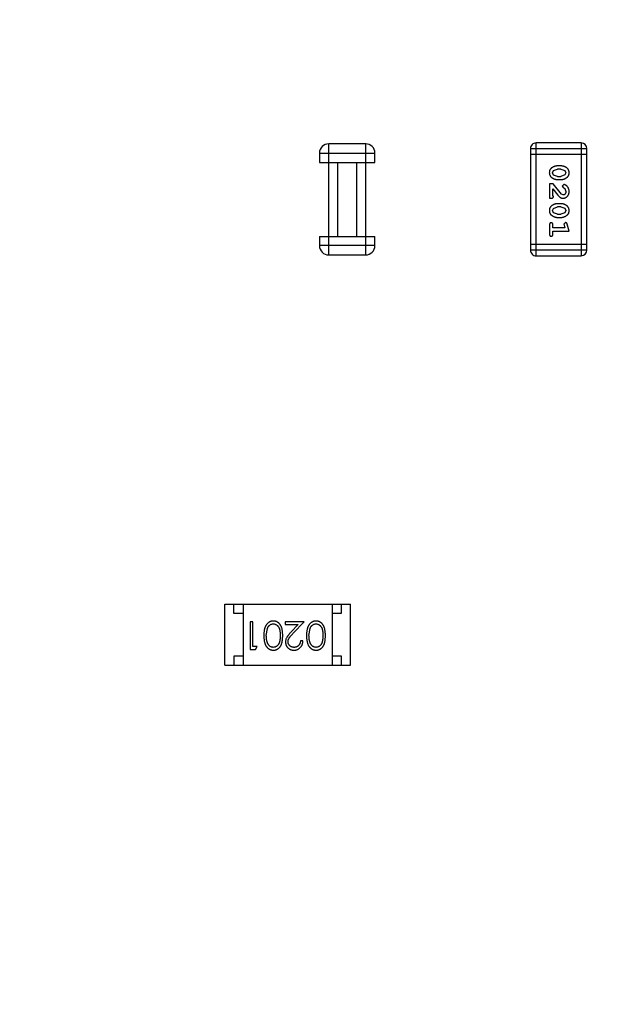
# Model space of a CAD drawing. Header units: millimetres. Extents: x -49 to 165, y -182 to -55.
# Tile 23 of 93: x 104.49 to 107.69, y -126.37 to -121.05. Entities that reach past the tile are written whole.
import ezdxf

# ---------------------------------------------------------------- set-up
doc = ezdxf.new("R2010")
doc.units = ezdxf.units.MM
doc.header["$LTSCALE"] = 1.21
doc.header["$MEASUREMENT"] = 0
doc.header["$PDMODE"] = 3
doc.header["$PDSIZE"] = 0.3125
doc.layers.get('0').update_dxf_attribs({"linetype": 'CONTINUOUS'})
doc.layers.get('DEFPOINTS').update_dxf_attribs({"linetype": 'CONTINUOUS'})
doc.layers.add('Dim', color=3, linetype='CONTINUOUS', lineweight=25)
doc.styles.get("Standard").update_dxf_attribs({"font": 'txt', "width": 0.8})
doc.dimstyles.get("Standard").update_dxf_attribs({"dimtxt": 0.15625, "dimasz": 0.1875, "dimexe": 0.125, "dimexo": 0.0625, "dimgap": 0.09, "dimtad": 0, "dimtih": 1, "dimtoh": 1, "dimzin": 4, "dimdsep": 46, "dimtxsty": 'Standard', "dimblk": '_FILLED', "dimblk1": '_FILLED', "dimblk2": '_FILLED', "dimcen": 0.09, "dimazin": 1, "dimtp": 0.01, "dimtm": 0.01, "dimtfac": 1, "dimtofl": 0, "dimtmove": 0, "dimatfit": 3, "dimldrblk": '_FILLED', "dimfxl": 1, "dimtolj": 1, "dimtzin": 4, "dimarcsym": 0})

# ---------------------------------------------------------------- blocks, each defined once
blk = doc.blocks.new('_FILLED')
at = {"color": 0, "linetype": 'ByBlock'}
blk.add_solid([(0, 0), (-1, 0.1667), (-1, -0.1667)], dxfattribs=at)
blk = doc.blocks.new('*D70')
at = {"layer": 'DEFPOINTS', "color": 0}
for p in [(123.0081, -106.0744), (91.696, -126.5744), (95.7094, -126.5744)]:
    blk.add_point(p, dxfattribs=at)
at = {"layer": 'Dim', "color": 0, "lineweight": -2}
for p, q in [((122.9456, -106.0744), (91.571, -106.0744)), ((91.696, -107.5744), (91.696, -114.0344)), ((91.696, -125.0744), (91.696, -118.6144)), ((95.6469, -126.5744), (91.571, -126.5744))]:
    blk.add_line(p, q, dxfattribs=at)
at = {"layer": 'Dim', "color": 0, "lineweight": -2, "xscale": 1.5, "yscale": 1.5, "zscale": 1.5}
for p, rotation in [((91.696, -106.0744), 90), ((91.696, -126.5744), 270)]:
    blk.add_blockref('_FILLED', p, dxfattribs=dict(at, rotation=rotation))
at = {"layer": 'Dim', "color": 0, "insert": (91.696, -116.3244), "char_height": 1.5, "attachment_point": 5, "rotation": 90, "line_spacing_factor": 1.5}
blk.add_mtext('\\A1;20.50', dxfattribs=at)
blk = doc.blocks.new('*D79')
at = {"layer": 'DEFPOINTS', "color": 0}
for p in [(103.9882, -113.9099), (95.9455, -118.3888), (95.7094, -126.5744), (123.0081, -126.5744), (150.6978, -126.5744)]:
    blk.add_point(p, dxfattribs=at)
at = {"layer": 'Dim', "color": 0, "lineweight": -2}
for p, q in [((103.9361, -113.8752), (99.3703, -110.835)), ((95.6469, -126.5744), (94.6096, -126.5744))]:
    blk.add_line(p, q, dxfattribs=at)
for start, end in [(149.38213, 160.15016), (166.19189, 176.95991)]:
    blk.add_arc((123.0081, -126.5744), 28.2735, start, end, dxfattribs=at)
at = {"layer": 'Dim', "color": 0, "lineweight": -2, "xscale": 1.5, "yscale": 1.5, "zscale": 1.5}
for p, rotation in [((99.4744, -110.9043), 57.86208909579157), ((94.7346, -126.5744), 268.4799565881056)]:
    blk.add_blockref('_FILLED', p, dxfattribs=dict(at, rotation=rotation))
at = {"layer": 'Dim', "color": 0, "insert": (95.9455, -118.3888), "char_height": 1.5, "attachment_point": 5, "rotation": 73.171}
blk.add_mtext('\\A1;34%%d', dxfattribs=at)
blk = doc.blocks.new('*D87')
at = {"layer": 'DEFPOINTS', "color": 0}
for p in [(123.0049, -103.5621), (83.9714, -149.5868), (123.0049, -149.5868)]:
    blk.add_point(p, dxfattribs=at)
at = {"layer": 'Dim', "color": 0, "lineweight": -2}
for p, q in [((122.9424, -103.5621), (83.8464, -103.5621)), ((83.9714, -105.0621), (83.9714, -124.1844)), ((83.9714, -148.0868), (83.9714, -128.9644)), ((122.9424, -149.5868), (83.8464, -149.5868))]:
    blk.add_line(p, q, dxfattribs=at)
at = {"layer": 'Dim', "color": 0, "lineweight": -2, "xscale": 1.5, "yscale": 1.5, "zscale": 1.5}
for p, rotation in [((83.9714, -103.5621), 90), ((83.9714, -149.5868), 270)]:
    blk.add_blockref('_FILLED', p, dxfattribs=dict(at, rotation=rotation))
at = {"layer": 'Dim', "color": 0, "insert": (83.9714, -126.5744), "char_height": 1.5, "attachment_point": 5, "rotation": 90, "line_spacing_factor": 1.5}
blk.add_mtext('\\A1;%%C46.0', dxfattribs=at)

msp = doc.modelspace()

# ---------------------------------------------------------------- linework, layer by layer
at = {"color": 6, "linetype": 'Continuous'}
for p, q in [((106.1637, -122.3232), (106.1637, -121.7232)), ((106.3637, -121.7232), (106.1637, -121.7232)), ((106.3637, -122.3232), (106.3637, -121.7232)), ((107.2849, -122.3279), (107.2848, -121.7183)), ((107.5287, -121.7183), (107.2848, -121.7183)), ((107.5287, -121.7183), (107.5287, -122.3279)), ((106.1137, -121.7732), (106.1137, -121.8232)), ((106.1137, -121.7732), (106.4137, -121.7732)), ((106.4137, -121.8232), (106.4137, -121.7732)), ((107.2544, -121.7488), (107.2544, -122.2975)), ((107.2544, -121.7488), (107.5592, -121.7488)), ((107.2544, -121.7793), (107.5592, -121.7793)), ((107.5592, -122.2974), (107.5592, -121.7488)), ((106.1137, -121.8232), (106.4137, -121.8232)), ((106.2137, -122.2232), (106.2137, -121.8232)), ((106.3137, -121.8232), (106.3137, -122.2232)), ((107.4188, -121.8422), (107.4011, -121.8422)), ((107.3737, -121.8793), (107.379, -121.8672)), ((107.3795, -121.8916), (107.3737, -121.8793)), ((107.379, -121.8672), (107.4013, -121.8595)), ((107.4013, -121.8989), (107.3795, -121.8916)), ((107.4185, -121.8595), (107.4013, -121.8595)), ((107.4185, -121.8595), (107.4403, -121.8668)), ((107.4408, -121.8913), (107.4185, -121.8989)), ((107.4403, -121.8668), (107.4461, -121.8791)), ((107.4461, -121.8791), (107.4408, -121.8913)), ((107.358, -121.9398), (107.358, -122.0168)), ((107.3769, -121.9398), (107.358, -121.9398)), ((107.4219, -121.9948), (107.3769, -121.9398)), ((107.4011, -121.9162), (107.4188, -121.9162)), ((107.4013, -121.8989), (107.4185, -121.8989)), ((107.4341, -121.9429), (107.4257, -121.9517)), ((107.3753, -122.0027), (107.3753, -121.9665)), ((107.3753, -121.9665), (107.4024, -122.0001)), ((107.3785, -122.0082), (107.3753, -122.0027)), ((107.4316, -121.9995), (107.4219, -121.9948)), ((107.4257, -121.9517), (107.4322, -121.9602)), ((107.4322, -121.9602), (107.4407, -121.9652)), ((107.4407, -121.9652), (107.4461, -121.98)), ((107.358, -122.0168), (107.3659, -122.0168)), ((107.4188, -122.0467), (107.4011, -122.0467)), ((107.3738, -122.0838), (107.379, -122.0717)), ((107.3796, -122.0961), (107.3738, -122.0838)), ((107.379, -122.0717), (107.4013, -122.064)), ((107.4013, -122.1034), (107.3796, -122.0961)), ((107.4185, -122.064), (107.4013, -122.064)), ((107.4013, -122.1034), (107.4185, -122.1034)), ((107.4185, -122.064), (107.4403, -122.0713)), ((107.4408, -122.0958), (107.4185, -122.1034)), ((107.4403, -122.0713), (107.4461, -122.0837)), ((107.4461, -122.0837), (107.4408, -122.0958)), ((107.358, -122.16), (107.358, -122.2119)), ((107.3753, -122.1773), (107.3753, -122.16)), ((107.4011, -122.1207), (107.4188, -122.1207)), ((107.4444, -122.149), (107.4351, -122.1569)), ((107.4351, -122.1569), (107.4362, -122.1623)), ((107.4362, -122.1623), (107.4403, -122.1773)), ((107.4634, -122.1946), (107.4536, -122.158)), ((107.4403, -122.1773), (107.3753, -122.1773)), ((107.3753, -122.2119), (107.3753, -122.1946)), ((107.3753, -122.1946), (107.4634, -122.1946)), ((106.1137, -122.2232), (106.1137, -122.2732)), ((106.1137, -122.2232), (106.4137, -122.2232)), ((106.4137, -122.2732), (106.4137, -122.2232)), ((107.5592, -122.267), (107.2544, -122.267)), ((106.4137, -122.2732), (106.1137, -122.2732)), ((107.5592, -122.2974), (107.2544, -122.2975)), ((106.1637, -122.3232), (106.3637, -122.3232)), ((107.2849, -122.3279), (107.5287, -122.3279)), ((105.6016, -124.2102), (106.2816, -124.2101)), ((105.6017, -124.5402), (105.6016, -124.2102)), ((105.6516, -124.2602), (105.6516, -124.2102)), ((105.7016, -124.2102), (105.7017, -124.5402)), ((106.1816, -124.2101), (106.1817, -124.5401)), ((106.2316, -124.2101), (106.2316, -124.2601)), ((106.2817, -124.5401), (106.2816, -124.2101)), ((105.7016, -124.2602), (105.6516, -124.2602)), ((106.2316, -124.2601), (106.1816, -124.2601)), ((105.7398, -124.3054), (105.7398, -124.4554)), ((105.7533, -124.3054), (105.7398, -124.3054)), ((105.7533, -124.4401), (105.7533, -124.3054)), ((105.8264, -124.3804), (105.8321, -124.3427)), ((105.9283, -124.3054), (105.9283, -124.3208)), ((106.0302, -124.3054), (105.9283, -124.3054)), ((105.9283, -124.3208), (105.9981, -124.3208)), ((105.9981, -124.3208), (105.9606, -124.3609)), ((105.972, -124.3675), (106.0302, -124.3054)), ((106.0571, -124.3804), (106.0628, -124.3427)), ((105.7764, -124.4401), (105.7533, -124.4401)), ((105.7676, -124.4554), (105.7764, -124.4401)), ((106.0245, -124.4093), (106.011, -124.4093)), ((105.6517, -124.5402), (105.6517, -124.4902)), ((105.6517, -124.4902), (105.7017, -124.4902)), ((105.7398, -124.4554), (105.7676, -124.4554)), ((106.1817, -124.4901), (106.2317, -124.4901)), ((106.2317, -124.4901), (106.2317, -124.5401)), ((105.6017, -124.5402), (106.2817, -124.5401))]:
    msp.add_line(p, q, dxfattribs=at)
at = {"color": 7, "linetype": 'Continuous'}
msp.add_arc((123.0081, -126.5744), 24.48, 100.97933, 79.01595, dxfattribs=at)
at = {"color": 6, "linetype": 'Continuous'}
for centre, radius, start, end in [((106.1637, -121.7732), 0.05, 90.0045, 180.0045), ((106.3637, -121.7732), 0.05, 0.0045, 90.0045), ((107.2849, -121.7488), 0.0305, 90.0045, 180.0045), ((107.5287, -121.7488), 0.0305, 0.0045, 90.0045), ((106.1637, -122.2732), 0.05, 180.0045, 270.0045), ((106.3637, -122.2732), 0.05, 270.0045, 0.0045), ((107.2849, -122.2975), 0.0305, 180.0045, 270.0045), ((107.5287, -122.2974), 0.0305, 270.0045, 0.0045)]:
    msp.add_arc(centre, radius, start, end, dxfattribs=at)
for points, knots in [([(107.4011, -121.8422), (107.4, -121.8422), (107.3978, -121.8423), (107.3947, -121.8426), (107.3915, -121.8431), (107.3885, -121.8438), (107.3854, -121.8446), (107.3824, -121.8458), (107.3794, -121.847), (107.3766, -121.8485), (107.3738, -121.8501), (107.3713, -121.8517), (107.369, -121.8534), (107.3669, -121.855), (107.365, -121.8567), (107.3633, -121.8584), (107.3619, -121.8601), (107.3603, -121.8625), (107.3587, -121.8657), (107.3574, -121.8699), (107.3566, -121.8744), (107.3565, -121.8776), (107.3564, -121.8793)], [0, 0, 0, 0, 0.049886, 0.09882, 0.148132, 0.19689, 0.246038, 0.295176, 0.345305, 0.395692, 0.445312, 0.491875, 0.535813, 0.577009, 0.616081, 0.652689, 0.687585, 0.720206, 0.785062, 0.85223, 0.923759, 1, 1, 1, 1]), ([(107.4634, -121.879), (107.4634, -121.8776), (107.4633, -121.8748), (107.4626, -121.8707), (107.4615, -121.8669), (107.4599, -121.8633), (107.4578, -121.86), (107.4553, -121.8569), (107.4523, -121.8541), (107.449, -121.8517), (107.4454, -121.8495), (107.4417, -121.8476), (107.438, -121.8459), (107.4342, -121.8446), (107.4304, -121.8435), (107.4266, -121.8428), (107.4227, -121.8423), (107.4201, -121.8423), (107.4188, -121.8422)], [0, 0, 0, 0, 0.06692, 0.130834, 0.19258, 0.252759, 0.312631, 0.373411, 0.436359, 0.501894, 0.568244, 0.632472, 0.69556, 0.757163, 0.818592, 0.878885, 0.939235, 1, 1, 1, 1]), ([(107.3564, -121.8793), (107.3565, -121.8807), (107.3566, -121.8835), (107.3573, -121.8876), (107.3584, -121.8915), (107.36, -121.895), (107.362, -121.8984), (107.3645, -121.9014), (107.3675, -121.9042), (107.3709, -121.9067), (107.3745, -121.9089), (107.3781, -121.9108), (107.3818, -121.9125), (107.3856, -121.9138), (107.3894, -121.9149), (107.3933, -121.9156), (107.3971, -121.9161), (107.3998, -121.9161), (107.4011, -121.9162)], [0, 0, 0, 0, 0.067217, 0.131051, 0.19272, 0.252824, 0.312745, 0.373449, 0.436041, 0.501494, 0.567761, 0.632087, 0.695096, 0.757109, 0.817993, 0.878657, 0.939311, 1, 1, 1, 1]), ([(107.4188, -121.9162), (107.4199, -121.9161), (107.422, -121.9161), (107.4252, -121.9158), (107.4283, -121.9153), (107.4315, -121.9146), (107.4345, -121.9137), (107.4375, -121.9126), (107.4405, -121.9113), (107.4434, -121.9098), (107.4461, -121.9082), (107.4486, -121.9065), (107.451, -121.9049), (107.4531, -121.9032), (107.4549, -121.9015), (107.4566, -121.8998), (107.458, -121.8981), (107.4596, -121.8957), (107.4612, -121.8925), (107.4625, -121.8884), (107.4633, -121.8838), (107.4634, -121.8807), (107.4634, -121.879)], [0, 0, 0, 0, 0.049855, 0.099516, 0.148482, 0.19758, 0.246804, 0.296268, 0.346517, 0.397047, 0.446826, 0.49336, 0.537801, 0.579207, 0.617974, 0.654833, 0.689171, 0.722088, 0.786392, 0.853518, 0.924186, 1, 1, 1, 1]), ([(107.4634, -121.9802), (107.4634, -121.9785), (107.4632, -121.9751), (107.4624, -121.9702), (107.461, -121.9654), (107.459, -121.9609), (107.4565, -121.9568), (107.4537, -121.9531), (107.4504, -121.95), (107.4468, -121.9475), (107.4433, -121.9455), (107.44, -121.9441), (107.4369, -121.9431), (107.435, -121.943), (107.4341, -121.9429)], [0, 0, 0, 0, 0.098286, 0.193983, 0.289056, 0.384352, 0.477435, 0.566197, 0.652355, 0.737986, 0.818188, 0.887401, 0.94802, 1, 1, 1, 1]), ([(107.4024, -122.0001), (107.4031, -122.001), (107.4046, -122.0027), (107.4068, -122.005), (107.409, -122.0071), (107.4109, -122.009), (107.4128, -122.0106), (107.4146, -122.012), (107.4162, -122.0131), (107.4183, -122.0142), (107.4208, -122.0153), (107.424, -122.0162), (107.4273, -122.0168), (107.4295, -122.0168), (107.4307, -122.0168)], [0, 0, 0, 0, 0.103002, 0.197728, 0.285279, 0.365235, 0.437224, 0.502446, 0.560545, 0.611446, 0.707576, 0.80349, 0.900532, 1, 1, 1, 1]), ([(107.4307, -122.0168), (107.4318, -122.0168), (107.434, -122.0167), (107.4372, -122.0163), (107.4403, -122.0154), (107.4433, -122.0143), (107.4461, -122.0128), (107.4489, -122.0111), (107.4514, -122.009), (107.4539, -122.0066), (107.4561, -122.0039), (107.4581, -122.0011), (107.4597, -121.998), (107.4611, -121.9948), (107.4621, -121.9914), (107.4629, -121.9878), (107.4633, -121.9841), (107.4634, -121.9815), (107.4634, -121.9802)], [0, 0, 0, 0, 0.060981, 0.120256, 0.178148, 0.236115, 0.293993, 0.352864, 0.413358, 0.476056, 0.539296, 0.602396, 0.665116, 0.728325, 0.792919, 0.859317, 0.928302, 1, 1, 1, 1]), ([(107.4461, -121.98), (107.4461, -121.9814), (107.446, -121.9841), (107.4451, -121.988), (107.4438, -121.9913), (107.4418, -121.9942), (107.4396, -121.9965), (107.4371, -121.9983), (107.4344, -121.9993), (107.4325, -121.9995), (107.4316, -121.9995)], [0, 0, 0, 0, 0.156344, 0.299348, 0.4327, 0.561, 0.682299, 0.791883, 0.89611, 1, 1, 1, 1]), ([(107.4011, -122.0467), (107.4, -122.0468), (107.3979, -122.0468), (107.3947, -122.0471), (107.3916, -122.0476), (107.3885, -122.0483), (107.3854, -122.0491), (107.3824, -122.0503), (107.3795, -122.0515), (107.3766, -122.053), (107.3739, -122.0546), (107.3713, -122.0562), (107.369, -122.0579), (107.3669, -122.0595), (107.365, -122.0612), (107.3634, -122.0629), (107.3619, -122.0646), (107.3603, -122.067), (107.3587, -122.0702), (107.3574, -122.0744), (107.3566, -122.079), (107.3565, -122.0821), (107.3565, -122.0838)], [0, 0, 0, 0, 0.049886, 0.09882, 0.148132, 0.19689, 0.246038, 0.295176, 0.345305, 0.395692, 0.445312, 0.491875, 0.535813, 0.577009, 0.616081, 0.652689, 0.687585, 0.720206, 0.785062, 0.85223, 0.923759, 1, 1, 1, 1]), ([(107.3659, -122.0168), (107.367, -122.0168), (107.3689, -122.0168), (107.3716, -122.0163), (107.3739, -122.0157), (107.3756, -122.0146), (107.3769, -122.0133), (107.3778, -122.0118), (107.3784, -122.0101), (107.3784, -122.0088), (107.3785, -122.0082)], [0, 0, 0, 0, 0.1844, 0.34094, 0.473574, 0.586824, 0.690029, 0.789175, 0.890445, 1, 1, 1, 1]), ([(107.4634, -122.0835), (107.4634, -122.0821), (107.4633, -122.0793), (107.4626, -122.0752), (107.4615, -122.0714), (107.4599, -122.0678), (107.4578, -122.0645), (107.4553, -122.0614), (107.4524, -122.0586), (107.449, -122.0562), (107.4454, -122.054), (107.4417, -122.0521), (107.438, -122.0504), (107.4342, -122.0491), (107.4304, -122.048), (107.4266, -122.0473), (107.4227, -122.0468), (107.4201, -122.0468), (107.4188, -122.0467)], [0, 0, 0, 0, 0.06692, 0.130834, 0.19258, 0.252759, 0.312631, 0.373411, 0.436359, 0.501894, 0.568244, 0.632472, 0.69556, 0.757163, 0.818592, 0.878885, 0.939235, 1, 1, 1, 1]), ([(107.3565, -122.0838), (107.3565, -122.0852), (107.3566, -122.088), (107.3573, -122.0921), (107.3584, -122.096), (107.36, -122.0995), (107.362, -122.1029), (107.3645, -122.1059), (107.3675, -122.1087), (107.3709, -122.1112), (107.3745, -122.1134), (107.3781, -122.1153), (107.3819, -122.117), (107.3856, -122.1183), (107.3894, -122.1194), (107.3933, -122.1201), (107.3972, -122.1206), (107.3998, -122.1206), (107.4011, -122.1207)], [0, 0, 0, 0, 0.067217, 0.131051, 0.19272, 0.252824, 0.312745, 0.373449, 0.436041, 0.501494, 0.567761, 0.632087, 0.695096, 0.757109, 0.817993, 0.878657, 0.939311, 1, 1, 1, 1]), ([(107.4188, -122.1207), (107.4199, -122.1207), (107.422, -122.1206), (107.4252, -122.1203), (107.4284, -122.1198), (107.4315, -122.1191), (107.4345, -122.1182), (107.4375, -122.1171), (107.4405, -122.1158), (107.4434, -122.1143), (107.4461, -122.1127), (107.4487, -122.1111), (107.451, -122.1094), (107.4531, -122.1077), (107.4549, -122.106), (107.4566, -122.1043), (107.458, -122.1026), (107.4596, -122.1002), (107.4612, -122.097), (107.4625, -122.0929), (107.4633, -122.0883), (107.4634, -122.0852), (107.4634, -122.0835)], [0, 0, 0, 0, 0.049855, 0.099516, 0.148482, 0.19758, 0.246804, 0.296268, 0.346517, 0.397047, 0.446826, 0.49336, 0.537801, 0.579207, 0.617974, 0.654833, 0.689171, 0.722088, 0.786392, 0.853518, 0.924186, 1, 1, 1, 1]), ([(107.3667, -122.149), (107.3661, -122.149), (107.3649, -122.1491), (107.3632, -122.1496), (107.3617, -122.1504), (107.3604, -122.1516), (107.3593, -122.1531), (107.3586, -122.1551), (107.3581, -122.1574), (107.3581, -122.1591), (107.358, -122.16)], [0, 0, 0, 0, 0.115051, 0.223278, 0.329269, 0.437893, 0.554681, 0.682591, 0.83103, 1, 1, 1, 1]), ([(107.3753, -122.16), (107.3753, -122.1591), (107.3753, -122.1574), (107.3748, -122.1551), (107.3741, -122.1531), (107.373, -122.1516), (107.3716, -122.1504), (107.3702, -122.1496), (107.3685, -122.1491), (107.3673, -122.149), (107.3667, -122.149)], [0, 0, 0, 0, 0.169102, 0.317658, 0.446239, 0.563118, 0.671828, 0.776546, 0.884858, 1, 1, 1, 1]), ([(107.4536, -122.158), (107.4533, -122.1572), (107.4528, -122.1556), (107.452, -122.1535), (107.4511, -122.1519), (107.45, -122.1507), (107.4489, -122.1499), (107.4475, -122.1494), (107.446, -122.149), (107.4449, -122.149), (107.4444, -122.149)], [0, 0, 0, 0, 0.187321, 0.344927, 0.475328, 0.579604, 0.674244, 0.773631, 0.882025, 1, 1, 1, 1]), ([(107.358, -122.2119), (107.3581, -122.2128), (107.3581, -122.2145), (107.3586, -122.2168), (107.3593, -122.2188), (107.3604, -122.2203), (107.3617, -122.2215), (107.3632, -122.2223), (107.3649, -122.2228), (107.3661, -122.2229), (107.3667, -122.2229)], [0, 0, 0, 0, 0.169012, 0.317488, 0.445429, 0.560977, 0.67065, 0.776666, 0.88492, 1, 1, 1, 1]), ([(107.3667, -122.2229), (107.3673, -122.2229), (107.3685, -122.2228), (107.3702, -122.2223), (107.3717, -122.2215), (107.373, -122.2203), (107.3741, -122.2188), (107.3748, -122.2168), (107.3753, -122.2145), (107.3753, -122.2128), (107.3753, -122.2119)], [0, 0, 0, 0, 0.11517, 0.223509, 0.328254, 0.438012, 0.553651, 0.682263, 0.830856, 1, 1, 1, 1]), ([(105.8647, -124.3016), (105.8635, -124.3016), (105.8611, -124.3016), (105.8576, -124.3021), (105.8542, -124.3027), (105.8508, -124.3037), (105.8476, -124.3049), (105.8444, -124.3063), (105.8413, -124.3081), (105.8383, -124.3101), (105.8354, -124.3123), (105.8326, -124.3149), (105.83, -124.3176), (105.8276, -124.3207), (105.8254, -124.324), (105.8233, -124.3275), (105.8214, -124.3313), (105.8196, -124.3354), (105.818, -124.3398), (105.8167, -124.3446), (105.8155, -124.3496), (105.8145, -124.3551), (105.8138, -124.3609), (105.8133, -124.3671), (105.813, -124.3736), (105.8129, -124.3781), (105.8129, -124.3804)], [0, 0, 0, 0, 0.033824, 0.067298, 0.10028, 0.133019, 0.165736, 0.198792, 0.232372, 0.266409, 0.301016, 0.336196, 0.371972, 0.408574, 0.446394, 0.485225, 0.525372, 0.567224, 0.611081, 0.65775, 0.70702, 0.759235, 0.814484, 0.873227, 0.934937, 1, 1, 1, 1]), ([(105.8321, -124.3427), (105.8324, -124.3417), (105.8332, -124.3396), (105.8345, -124.3367), (105.836, -124.334), (105.8376, -124.3315), (105.8393, -124.3291), (105.8412, -124.327), (105.8432, -124.3251), (105.846, -124.3228), (105.8497, -124.3205), (105.8544, -124.3185), (105.8593, -124.3172), (105.8626, -124.317), (105.8642, -124.317)], [0, 0, 0, 0, 0.075949, 0.148549, 0.218996, 0.286119, 0.351826, 0.416074, 0.478265, 0.540325, 0.660405, 0.774606, 0.887187, 1, 1, 1, 1]), ([(105.8642, -124.317), (105.8659, -124.3171), (105.8692, -124.3172), (105.8741, -124.3185), (105.8788, -124.3206), (105.8826, -124.323), (105.8854, -124.3253), (105.8875, -124.3272), (105.8894, -124.3294), (105.8911, -124.3317), (105.8928, -124.3342), (105.8942, -124.3369), (105.8956, -124.3398), (105.8968, -124.3429), (105.8979, -124.3463), (105.8989, -124.3501), (105.8996, -124.3542), (105.9003, -124.3587), (105.9007, -124.3636), (105.9011, -124.3689), (105.9014, -124.3745), (105.9014, -124.3784), (105.9014, -124.3804)], [0, 0, 0, 0, 0.060034, 0.120278, 0.182348, 0.247919, 0.281641, 0.315701, 0.350322, 0.385703, 0.421819, 0.459196, 0.497866, 0.538301, 0.58121, 0.628183, 0.679403, 0.734699, 0.794074, 0.858416, 0.927049, 1, 1, 1, 1]), ([(105.9148, -124.3804), (105.9148, -124.378), (105.9148, -124.3733), (105.9145, -124.3666), (105.914, -124.3602), (105.9133, -124.3543), (105.9124, -124.3488), (105.9113, -124.3436), (105.91, -124.3389), (105.9085, -124.3345), (105.9068, -124.3305), (105.9049, -124.3268), (105.9029, -124.3234), (105.9007, -124.3202), (105.8984, -124.3172), (105.896, -124.3145), (105.8933, -124.312), (105.8905, -124.3098), (105.8876, -124.3079), (105.8846, -124.3062), (105.8815, -124.3048), (105.8783, -124.3036), (105.875, -124.3027), (105.8717, -124.3021), (105.8682, -124.3017), (105.8659, -124.3016), (105.8647, -124.3016)], [0, 0, 0, 0, 0.068113, 0.132564, 0.193427, 0.250218, 0.303569, 0.353576, 0.400235, 0.443586, 0.484619, 0.524292, 0.56238, 0.599049, 0.63494, 0.669782, 0.704009, 0.737842, 0.771098, 0.803896, 0.836415, 0.868639, 0.900715, 0.933378, 0.966213, 1, 1, 1, 1]), ([(106.0955, -124.3016), (106.0943, -124.3016), (106.0919, -124.3016), (106.0884, -124.3021), (106.0849, -124.3027), (106.0816, -124.3037), (106.0783, -124.3049), (106.0751, -124.3063), (106.072, -124.3081), (106.069, -124.31), (106.0661, -124.3123), (106.0634, -124.3148), (106.0608, -124.3176), (106.0584, -124.3207), (106.0561, -124.324), (106.0541, -124.3275), (106.0521, -124.3313), (106.0504, -124.3354), (106.0488, -124.3398), (106.0474, -124.3445), (106.0463, -124.3496), (106.0453, -124.3551), (106.0446, -124.3609), (106.044, -124.3671), (106.0438, -124.3736), (106.0437, -124.3781), (106.0437, -124.3804)], [0, 0, 0, 0, 0.033824, 0.067298, 0.10028, 0.133019, 0.165736, 0.198792, 0.232372, 0.266409, 0.301016, 0.336196, 0.371972, 0.408574, 0.446394, 0.485225, 0.525372, 0.567224, 0.611081, 0.65775, 0.70702, 0.759235, 0.814484, 0.873227, 0.934937, 1, 1, 1, 1]), ([(106.0628, -124.3427), (106.0632, -124.3417), (106.064, -124.3396), (106.0653, -124.3367), (106.0668, -124.334), (106.0684, -124.3314), (106.0701, -124.3291), (106.072, -124.327), (106.074, -124.3251), (106.0768, -124.3228), (106.0805, -124.3205), (106.0852, -124.3185), (106.09, -124.3172), (106.0933, -124.317), (106.095, -124.317)], [0, 0, 0, 0, 0.075949, 0.148549, 0.218996, 0.286119, 0.351826, 0.416074, 0.478265, 0.540325, 0.660405, 0.774606, 0.887187, 1, 1, 1, 1]), ([(106.095, -124.317), (106.0967, -124.317), (106.1, -124.3172), (106.1048, -124.3185), (106.1096, -124.3206), (106.1133, -124.323), (106.1162, -124.3253), (106.1182, -124.3272), (106.1201, -124.3293), (106.1219, -124.3316), (106.1235, -124.3342), (106.125, -124.3369), (106.1264, -124.3398), (106.1276, -124.3429), (106.1287, -124.3463), (106.1296, -124.3501), (106.1304, -124.3542), (106.1311, -124.3587), (106.1315, -124.3636), (106.1319, -124.3689), (106.1321, -124.3745), (106.1321, -124.3784), (106.1321, -124.3804)], [0, 0, 0, 0, 0.060034, 0.120278, 0.182348, 0.247919, 0.281641, 0.315701, 0.350322, 0.385703, 0.421819, 0.459196, 0.497866, 0.538301, 0.58121, 0.628183, 0.679403, 0.734699, 0.794074, 0.858416, 0.927049, 1, 1, 1, 1]), ([(106.1456, -124.3804), (106.1456, -124.378), (106.1456, -124.3733), (106.1453, -124.3666), (106.1448, -124.3602), (106.144, -124.3543), (106.1431, -124.3487), (106.1421, -124.3436), (106.1408, -124.3389), (106.1392, -124.3345), (106.1375, -124.3305), (106.1357, -124.3268), (106.1337, -124.3233), (106.1315, -124.3201), (106.1292, -124.3172), (106.1267, -124.3144), (106.1241, -124.312), (106.1213, -124.3098), (106.1184, -124.3079), (106.1153, -124.3062), (106.1122, -124.3047), (106.109, -124.3036), (106.1058, -124.3027), (106.1024, -124.302), (106.099, -124.3016), (106.0966, -124.3016), (106.0955, -124.3016)], [0, 0, 0, 0, 0.068113, 0.132564, 0.193427, 0.250218, 0.303569, 0.353576, 0.400235, 0.443586, 0.484619, 0.524292, 0.56238, 0.599049, 0.63494, 0.669782, 0.704009, 0.737842, 0.771098, 0.803896, 0.836415, 0.868639, 0.900715, 0.933378, 0.966213, 1, 1, 1, 1]), ([(105.8129, -124.3804), (105.8129, -124.3827), (105.813, -124.3872), (105.8133, -124.3937), (105.8138, -124.3999), (105.8146, -124.4058), (105.8155, -124.4113), (105.8167, -124.4164), (105.8181, -124.4211), (105.8197, -124.4256), (105.8215, -124.4296), (105.8234, -124.4335), (105.8255, -124.437), (105.8278, -124.4403), (105.8302, -124.4434), (105.8328, -124.4462), (105.8355, -124.4487), (105.8384, -124.4509), (105.8413, -124.4529), (105.8444, -124.4546), (105.8476, -124.4561), (105.8509, -124.4572), (105.8542, -124.4582), (105.8576, -124.4588), (105.8611, -124.4592), (105.8635, -124.4593), (105.8647, -124.4593)], [0, 0, 0, 0, 0.065278, 0.127205, 0.186168, 0.241675, 0.294115, 0.343609, 0.390387, 0.434463, 0.476646, 0.517002, 0.555936, 0.593716, 0.630057, 0.665601, 0.700745, 0.734917, 0.768681, 0.802087, 0.834849, 0.867433, 0.900138, 0.932806, 0.966212, 1, 1, 1, 1]), ([(105.8642, -124.4439), (105.8626, -124.4438), (105.8593, -124.4436), (105.8545, -124.4424), (105.8498, -124.4403), (105.8461, -124.4379), (105.8432, -124.4356), (105.8411, -124.4336), (105.8392, -124.4314), (105.8374, -124.4289), (105.8357, -124.4262), (105.8341, -124.4233), (105.8327, -124.4201), (105.8314, -124.4167), (105.8302, -124.413), (105.8291, -124.4091), (105.8283, -124.4049), (105.8276, -124.4005), (105.8271, -124.3958), (105.8266, -124.3909), (105.8264, -124.3858), (105.8264, -124.3822), (105.8264, -124.3804)], [0, 0, 0, 0, 0.059689, 0.119507, 0.181075, 0.246162, 0.279894, 0.314468, 0.350403, 0.387474, 0.426147, 0.466624, 0.508745, 0.553328, 0.600058, 0.649177, 0.700552, 0.754894, 0.811825, 0.871514, 0.934319, 1, 1, 1, 1]), ([(105.9014, -124.3804), (105.9014, -124.3824), (105.9014, -124.3864), (105.9011, -124.392), (105.9008, -124.3973), (105.9002, -124.4022), (105.8996, -124.4067), (105.8988, -124.4109), (105.8979, -124.4146), (105.8968, -124.418), (105.8956, -124.4211), (105.8942, -124.4241), (105.8927, -124.4268), (105.8911, -124.4293), (105.8893, -124.4316), (105.8874, -124.4337), (105.8854, -124.4357), (105.8826, -124.4379), (105.8788, -124.4403), (105.8741, -124.4424), (105.8692, -124.4436), (105.8659, -124.4438), (105.8642, -124.4439)], [0, 0, 0, 0, 0.073302, 0.142286, 0.206253, 0.266017, 0.321612, 0.372532, 0.419497, 0.462398, 0.502825, 0.541489, 0.579034, 0.615143, 0.650298, 0.684912, 0.718701, 0.752189, 0.817245, 0.879117, 0.939613, 1, 1, 1, 1]), ([(105.8647, -124.4593), (105.8659, -124.4593), (105.8682, -124.4592), (105.8717, -124.4588), (105.875, -124.4582), (105.8783, -124.4572), (105.8815, -124.4561), (105.8847, -124.4546), (105.8877, -124.4529), (105.8906, -124.4509), (105.8934, -124.4487), (105.8961, -124.4463), (105.8986, -124.4435), (105.9009, -124.4406), (105.903, -124.4374), (105.9051, -124.4339), (105.9069, -124.4302), (105.9086, -124.4263), (105.9101, -124.422), (105.9113, -124.4173), (105.9125, -124.4121), (105.9133, -124.4066), (105.914, -124.4006), (105.9145, -124.3943), (105.9148, -124.3874), (105.9148, -124.3828), (105.9148, -124.3804)], [0, 0, 0, 0, 0.033742, 0.066533, 0.099153, 0.13154, 0.164087, 0.196563, 0.229707, 0.263315, 0.297504, 0.331686, 0.366482, 0.4021, 0.438958, 0.476748, 0.515985, 0.556589, 0.599519, 0.645765, 0.695487, 0.748721, 0.805687, 0.866754, 0.931405, 1, 1, 1, 1]), ([(105.9606, -124.3609), (105.9591, -124.3624), (105.9564, -124.3654), (105.9524, -124.3697), (105.9489, -124.3739), (105.9457, -124.3777), (105.9428, -124.3814), (105.9403, -124.3848), (105.9382, -124.3879), (105.9359, -124.3917), (105.9336, -124.3965), (105.9317, -124.4024), (105.9304, -124.4085), (105.9303, -124.4126), (105.9302, -124.4147)], [0, 0, 0, 0, 0.09953, 0.192079, 0.277712, 0.357454, 0.429648, 0.495771, 0.555538, 0.608657, 0.707578, 0.804328, 0.901298, 1, 1, 1, 1]), ([(105.9437, -124.4135), (105.9437, -124.4119), (105.9439, -124.4086), (105.9449, -124.4038), (105.9466, -124.3992), (105.9486, -124.3954), (105.9506, -124.3923), (105.9525, -124.3896), (105.9549, -124.3866), (105.9575, -124.3834), (105.9606, -124.3798), (105.9641, -124.376), (105.9679, -124.3718), (105.9706, -124.369), (105.972, -124.3675)], [0, 0, 0, 0, 0.088014, 0.174976, 0.2638, 0.355443, 0.406413, 0.465519, 0.533076, 0.609353, 0.693899, 0.787171, 0.889197, 1, 1, 1, 1]), ([(106.0437, -124.3804), (106.0437, -124.3827), (106.0438, -124.3872), (106.0441, -124.3937), (106.0446, -124.3999), (106.0453, -124.4058), (106.0463, -124.4112), (106.0475, -124.4164), (106.0489, -124.4211), (106.0505, -124.4255), (106.0523, -124.4296), (106.0542, -124.4335), (106.0563, -124.437), (106.0585, -124.4403), (106.061, -124.4433), (106.0635, -124.4461), (106.0663, -124.4487), (106.0691, -124.4509), (106.0721, -124.4529), (106.0752, -124.4546), (106.0784, -124.456), (106.0816, -124.4572), (106.085, -124.4581), (106.0884, -124.4588), (106.0919, -124.4592), (106.0943, -124.4592), (106.0955, -124.4593)], [0, 0, 0, 0, 0.065278, 0.127205, 0.186168, 0.241675, 0.294115, 0.343609, 0.390387, 0.434463, 0.476646, 0.517002, 0.555936, 0.593716, 0.630057, 0.665601, 0.700745, 0.734917, 0.768681, 0.802087, 0.834849, 0.867433, 0.900138, 0.932806, 0.966212, 1, 1, 1, 1]), ([(106.095, -124.4439), (106.0934, -124.4438), (106.0901, -124.4436), (106.0852, -124.4424), (106.0806, -124.4402), (106.0768, -124.4379), (106.074, -124.4356), (106.0719, -124.4336), (106.07, -124.4314), (106.0682, -124.4289), (106.0665, -124.4262), (106.0649, -124.4232), (106.0635, -124.4201), (106.0621, -124.4166), (106.061, -124.413), (106.0599, -124.4091), (106.0591, -124.4049), (106.0584, -124.4005), (106.0578, -124.3958), (106.0574, -124.3909), (106.0572, -124.3858), (106.0572, -124.3822), (106.0571, -124.3804)], [0, 0, 0, 0, 0.059689, 0.119507, 0.181075, 0.246162, 0.279894, 0.314468, 0.350403, 0.387474, 0.426147, 0.466624, 0.508745, 0.553328, 0.600058, 0.649177, 0.700552, 0.754894, 0.811825, 0.871514, 0.934319, 1, 1, 1, 1]), ([(106.1321, -124.3804), (106.1321, -124.3824), (106.1321, -124.3863), (106.1319, -124.392), (106.1315, -124.3973), (106.131, -124.4022), (106.1304, -124.4067), (106.1296, -124.4108), (106.1287, -124.4146), (106.1276, -124.418), (106.1263, -124.4211), (106.125, -124.424), (106.1235, -124.4267), (106.1219, -124.4292), (106.1201, -124.4316), (106.1182, -124.4337), (106.1162, -124.4356), (106.1133, -124.4379), (106.1096, -124.4402), (106.1049, -124.4424), (106.1, -124.4436), (106.0967, -124.4438), (106.095, -124.4439)], [0, 0, 0, 0, 0.073302, 0.142286, 0.206253, 0.266017, 0.321612, 0.372532, 0.419497, 0.462398, 0.502825, 0.541489, 0.579034, 0.615143, 0.650298, 0.684912, 0.718701, 0.752189, 0.817245, 0.879117, 0.939613, 1, 1, 1, 1]), ([(106.0955, -124.4593), (106.0966, -124.4592), (106.099, -124.4592), (106.1024, -124.4588), (106.1058, -124.4581), (106.1091, -124.4572), (106.1123, -124.456), (106.1154, -124.4546), (106.1185, -124.4529), (106.1214, -124.4509), (106.1242, -124.4487), (106.1269, -124.4462), (106.1293, -124.4435), (106.1317, -124.4406), (106.1338, -124.4373), (106.1359, -124.4339), (106.1377, -124.4302), (106.1393, -124.4262), (106.1408, -124.4219), (106.1421, -124.4172), (106.1432, -124.4121), (106.1441, -124.4066), (106.1448, -124.4006), (106.1453, -124.3942), (106.1456, -124.3874), (106.1456, -124.3828), (106.1456, -124.3804)], [0, 0, 0, 0, 0.033742, 0.066533, 0.099153, 0.13154, 0.164087, 0.196563, 0.229707, 0.263315, 0.297504, 0.331686, 0.366482, 0.4021, 0.438958, 0.476748, 0.515985, 0.556589, 0.599519, 0.645765, 0.695487, 0.748721, 0.805687, 0.866754, 0.931405, 1, 1, 1, 1]), ([(105.9302, -124.4147), (105.9303, -124.4162), (105.9304, -124.4191), (105.9309, -124.4234), (105.9319, -124.4275), (105.9333, -124.4316), (105.9351, -124.4354), (105.9372, -124.4391), (105.9398, -124.4427), (105.9427, -124.446), (105.9459, -124.4492), (105.9495, -124.4518), (105.9532, -124.4541), (105.9572, -124.4561), (105.9615, -124.4575), (105.9659, -124.4585), (105.9707, -124.4592), (105.9739, -124.4592), (105.9755, -124.4593)], [0, 0, 0, 0, 0.06271, 0.123347, 0.183401, 0.242828, 0.302097, 0.36242, 0.423725, 0.487032, 0.550491, 0.612709, 0.674265, 0.73617, 0.799211, 0.863483, 0.930525, 1, 1, 1, 1]), ([(105.9762, -124.4439), (105.9751, -124.4439), (105.9729, -124.4438), (105.9697, -124.4434), (105.9666, -124.4427), (105.9636, -124.4417), (105.9608, -124.4404), (105.9581, -124.4389), (105.9555, -124.437), (105.9531, -124.4349), (105.9509, -124.4327), (105.949, -124.4302), (105.9473, -124.4277), (105.946, -124.4251), (105.945, -124.4223), (105.9442, -124.4195), (105.9438, -124.4165), (105.9437, -124.4145), (105.9437, -124.4135)], [0, 0, 0, 0, 0.068027, 0.133505, 0.19695, 0.26027, 0.322741, 0.384982, 0.448465, 0.513424, 0.578224, 0.640011, 0.700094, 0.760067, 0.819012, 0.877878, 0.938035, 1, 1, 1, 1]), ([(105.9755, -124.4593), (105.9772, -124.4592), (105.9805, -124.4592), (105.9853, -124.4585), (105.99, -124.4574), (105.9944, -124.4558), (105.9986, -124.4538), (106.0026, -124.4514), (106.0065, -124.4486), (106.01, -124.4453), (106.0133, -124.4416), (106.0161, -124.4377), (106.0186, -124.4336), (106.0206, -124.4292), (106.0222, -124.4246), (106.0234, -124.4197), (106.0242, -124.4146), (106.0244, -124.4111), (106.0245, -124.4093)], [0, 0, 0, 0, 0.06445, 0.126725, 0.187421, 0.247417, 0.306749, 0.366595, 0.427749, 0.490235, 0.553031, 0.614805, 0.676505, 0.738096, 0.801021, 0.864897, 0.931209, 1, 1, 1, 1]), ([(106.011, -124.4093), (106.0109, -124.4106), (106.0106, -124.4132), (106.0099, -124.417), (106.0089, -124.4205), (106.0077, -124.4239), (106.0062, -124.4269), (106.0044, -124.4298), (106.0025, -124.4324), (106.0002, -124.4348), (105.9977, -124.4369), (105.9951, -124.4388), (105.9923, -124.4404), (105.9894, -124.4417), (105.9863, -124.4427), (105.9831, -124.4434), (105.9797, -124.4438), (105.9774, -124.4439), (105.9762, -124.4439)], [0, 0, 0, 0, 0.073648, 0.143686, 0.210962, 0.275557, 0.338064, 0.399311, 0.4594, 0.51934, 0.579024, 0.637809, 0.695959, 0.754122, 0.813113, 0.873453, 0.935561, 1, 1, 1, 1])]:
    msp.add_open_spline(points, degree=3, knots=knots, dxfattribs=at)

# ---------------------------------------------------------------- dimensions: what is measured, and where the dimension line sits
at = {"layer": 'Dim'}
dim = msp.add_linear_dim(base=(83.9714, -149.5868), p1=(123.0049, -103.5621), p2=(123.0049, -149.5868), angle=90, text='%%C<>', dimstyle='Standard', override={"dimtxt": 1.5, "dimasz": 1.5, "dimtih": 0, "dimtoh": 0, "dimdec": 1, "dimzin": 0, "dimpost": '<>', "dimcen": 0.198, "dimadec": 0, "dimazin": 0, "dimtp": 0, "dimtm": 0, "dimtdec": 4, "dimtzin": 0, "dimarcsym": 1}, dxfattribs=at)
dim.commit()
dim.dimension.update_dxf_attribs({"geometry": '*D87', "text_midpoint": (83.9714, -126.5744)})
dim = msp.add_linear_dim(base=(91.696, -126.5744), p1=(123.0081, -106.0744), p2=(95.7094, -126.5744), angle=90, dimstyle='Standard', override={"dimtxt": 1.5, "dimasz": 1.5, "dimtih": 0, "dimtoh": 0, "dimzin": 0, "dimcen": 0.198, "dimadec": 0, "dimazin": 0, "dimtp": 0, "dimtm": 0, "dimtdec": 4, "dimtzin": 0, "dimarcsym": 1}, dxfattribs=at)
dim.commit()
dim.dimension.update_dxf_attribs({"geometry": '*D70', "text_midpoint": (91.696, -116.3244)})
dim = msp.add_angular_dim_2l(base=(95.9455, -118.3888), line1=((123.0081, -126.5744), (103.9882, -113.9099)), line2=((95.7094, -126.5744), (150.6978, -126.5744)), dimstyle='Standard', override={"dimtxt": 1.5, "dimasz": 1.5, "dimtih": 0, "dimtoh": 0, "dimzin": 0, "dimcen": 0.198, "dimadec": 0, "dimazin": 0, "dimtp": 0, "dimtm": 0, "dimtdec": 4, "dimtzin": 0, "dimarcsym": 1}, dxfattribs=at)
dim.commit()
dim.dimension.update_dxf_attribs({"geometry": '*D79', "text_midpoint": (95.9455, -118.3888)})

doc.saveas('drawing.dxf')
